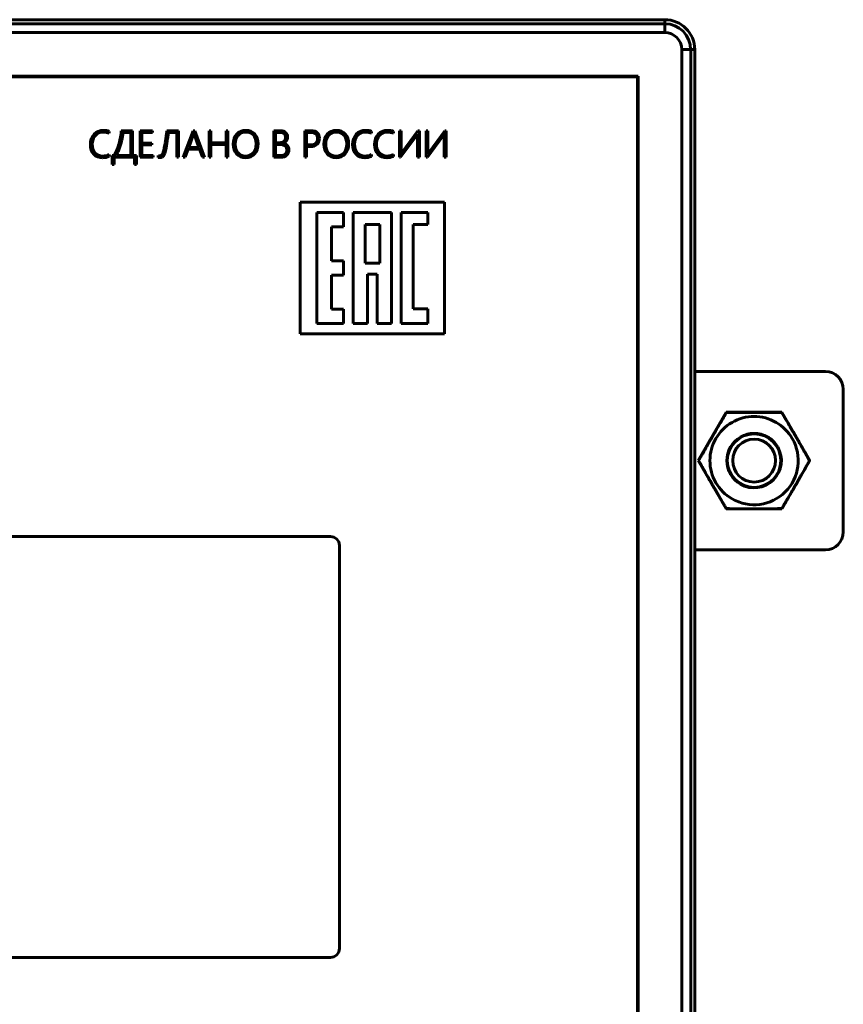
# Model space of a CAD drawing. Header units: millimetres. Extents: x -60 to 67, y -65 to 46.
# Tile 9 of 9: x 20 to 67, y -10 to 46. Entities that reach past the tile are written whole.
import ezdxf

# ---------------------------------------------------------------- set-up
doc = ezdxf.new("R2010")
doc.units = ezdxf.units.MM
doc.linetypes.add('K5LT32769', pattern=[0])
doc.linetypes.add('K5LT_BASIC', pattern=[0])

msp = doc.modelspace()

# ---------------------------------------------------------------- linework, layer by layer
at = {"color": 150, "linetype": 'K5LT32769', "lineweight": 60, "true_color": 0x0080ff}
for p, q in [((56.592, 45.603), (-50.478, 45.603)), ((-50.478, 45.375), (56.592, 45.375)), ((56.592, 45.375), (56.592, 45.603)), ((56.592, 45.375), (56.592, 45.603)), ((56.592, 45.375), (56.592, 44.878)), ((56.592, 44.878), (-50.478, 44.878)), ((57.544, -63.144), (57.544, 43.926)), ((57.544, 43.926), (58.042, 43.926)), ((57.544, 43.926), (58.042, 43.926)), ((57.544, -63.144), (57.544, 43.926)), ((58.269, 43.926), (58.042, 43.926)), ((58.042, 43.926), (58.042, -63.144)), ((58.269, 43.926), (58.042, 43.926)), ((58.042, 43.926), (58.042, -63.144)), ((58.269, -63.144), (58.269, 43.926)), ((55.098, 42.432), (-48.984, 42.432)), ((55.098, -61.65), (55.098, 42.432)), ((65.596, 25.878), (58.269, 25.878)), ((66.596, 24.878), (66.596, 16.878)), ((58.468, 20.878), (60.032, 23.587)), ((60.032, 23.587), (63.16, 23.587)), ((63.16, 23.587), (64.724, 20.878)), ((60.032, 18.17), (58.468, 20.878)), ((64.724, 20.878), (63.16, 18.17)), ((63.16, 18.17), (60.032, 18.17)), ((65.596, 15.878), (58.269, 15.878))]:
    msp.add_line(p, q, dxfattribs=at)
at = {"color": 150, "linetype": 'K5LT_BASIC', "lineweight": 60, "true_color": 0x0080ff}
for p, q in [((55.057, 42.391), (-48.943, 42.391)), ((55.057, -61.609), (55.057, 42.391)), ((25.459, 39.232), (25.459, 39.341)), ((26.767, 39.37), (26.128, 39.37)), ((26.665, 39.277), (26.223, 39.277)), ((26.665, 37.982), (26.665, 39.277)), ((26.767, 37.982), (26.767, 39.37)), ((27.877, 39.37), (27.185, 39.37)), ((27.185, 39.37), (27.185, 37.888)), ((27.287, 38.682), (27.287, 39.277)), ((27.287, 39.277), (27.877, 39.277)), ((27.877, 39.277), (27.877, 39.37)), ((29.342, 39.37), (28.686, 39.37)), ((28.77, 39.275), (29.24, 39.275)), ((29.24, 39.275), (29.24, 37.888)), ((29.342, 37.888), (29.342, 39.37)), ((30.153, 39.37), (29.594, 37.888)), ((30.25, 39.37), (30.153, 39.37)), ((30.199, 39.241), (30.195, 39.241)), ((30.802, 37.888), (30.25, 39.37)), ((31.054, 39.37), (31.054, 37.888)), ((31.156, 39.37), (31.054, 39.37)), ((31.156, 38.693), (31.156, 39.37)), ((32.004, 39.37), (32.004, 38.693)), ((32.106, 39.37), (32.004, 39.37)), ((32.106, 37.888), (32.106, 39.37)), ((34.678, 39.37), (34.678, 37.888)), ((35.067, 39.37), (34.678, 39.37)), ((35.027, 39.277), (34.779, 39.277)), ((34.779, 39.277), (34.779, 38.703)), ((36.767, 39.37), (36.409, 39.37)), ((36.409, 39.37), (36.409, 37.888)), ((36.511, 39.277), (36.511, 38.576)), ((36.748, 39.277), (36.511, 39.277)), ((40.156, 39.232), (40.156, 39.341)), ((41.384, 39.232), (41.384, 39.341)), ((41.816, 39.37), (41.715, 39.37)), ((41.715, 39.37), (41.715, 37.888)), ((41.816, 38.212), (41.816, 39.37)), ((42.757, 39.37), (41.88, 38.183)), ((42.835, 39.37), (42.757, 39.37)), ((42.835, 37.888), (42.835, 39.37)), ((43.216, 39.37), (43.216, 37.888)), ((43.317, 39.37), (43.216, 39.37)), ((43.317, 38.212), (43.317, 39.37)), ((44.257, 39.37), (43.38, 38.183)), ((44.335, 39.37), (44.257, 39.37)), ((44.335, 37.888), (44.335, 39.37)), ((27.835, 38.682), (27.287, 38.682)), ((27.835, 38.589), (27.835, 38.682)), ((30.161, 39.13), (29.912, 38.443)), ((30.483, 38.443), (30.233, 39.128)), ((32.004, 38.693), (31.156, 38.693)), ((34.779, 38.703), (34.987, 38.703)), ((35.188, 38.666), (35.188, 38.67)), ((41.786, 37.888), (42.67, 39.086)), ((42.731, 39.179), (42.735, 39.179)), ((42.733, 39.114), (42.733, 37.888)), ((43.287, 37.888), (44.171, 39.086)), ((44.232, 39.179), (44.236, 39.179)), ((44.234, 39.114), (44.234, 37.888)), ((27.287, 37.982), (27.287, 38.589)), ((27.287, 38.589), (27.835, 38.589)), ((29.706, 37.888), (29.876, 38.35)), ((29.876, 38.35), (30.518, 38.35)), ((29.912, 38.443), (30.483, 38.443)), ((30.518, 38.35), (30.688, 37.888)), ((31.156, 37.888), (31.156, 38.6)), ((31.156, 38.6), (32.004, 38.6)), ((32.004, 38.6), (32.004, 37.888)), ((34.998, 38.61), (34.779, 38.61)), ((34.779, 38.61), (34.779, 37.982)), ((36.511, 38.576), (36.722, 38.576)), ((36.511, 38.483), (36.724, 38.483)), ((36.511, 37.888), (36.511, 38.483)), ((25.459, 37.937), (25.459, 38.036)), ((25.62, 37.982), (25.62, 37.491)), ((25.74, 37.982), (25.62, 37.982)), ((25.723, 37.888), (26.875, 37.888)), ((25.723, 37.491), (25.723, 37.888)), ((25.853, 37.982), (26.665, 37.982)), ((26.974, 37.982), (26.767, 37.982)), ((26.875, 37.888), (26.875, 37.491)), ((26.974, 37.491), (26.974, 37.982)), ((27.185, 37.888), (27.911, 37.888)), ((27.911, 37.982), (27.287, 37.982)), ((27.911, 37.888), (27.911, 37.982)), ((28.195, 37.988), (28.195, 37.884)), ((29.24, 37.888), (29.342, 37.888)), ((29.594, 37.888), (29.706, 37.888)), ((30.688, 37.888), (30.802, 37.888)), ((31.054, 37.888), (31.156, 37.888)), ((32.004, 37.888), (32.106, 37.888)), ((34.678, 37.888), (35.076, 37.888)), ((34.779, 37.982), (35.055, 37.982)), ((36.409, 37.888), (36.511, 37.888)), ((40.156, 37.937), (40.156, 38.036)), ((41.384, 37.937), (41.384, 38.036)), ((41.715, 37.888), (41.786, 37.888)), ((41.816, 38.088), (41.812, 38.088)), ((42.733, 37.888), (42.835, 37.888)), ((43.216, 37.888), (43.287, 37.888)), ((43.317, 38.088), (43.313, 38.088)), ((44.234, 37.888), (44.335, 37.888)), ((25.62, 37.491), (25.723, 37.491)), ((26.875, 37.491), (26.974, 37.491)), ((36.162, 35.376), (36.162, 27.984)), ((44.245, 35.376), (36.162, 35.376)), ((44.245, 27.984), (44.245, 35.376)), ((37.099, 34.785), (37.099, 28.575)), ((38.582, 34.785), (37.099, 34.785)), ((38.582, 33.981), (38.582, 34.785)), ((39.125, 34.785), (39.125, 28.575)), ((41.282, 34.785), (39.125, 34.785)), ((41.282, 28.575), (41.282, 34.785)), ((43.309, 34.785), (41.825, 34.785)), ((41.825, 34.785), (41.825, 28.575)), ((43.309, 34.119), (43.309, 34.785)), ((37.903, 33.981), (38.582, 33.981)), ((37.903, 32.082), (37.903, 33.981)), ((40.616, 34.119), (39.791, 34.119)), ((39.791, 34.119), (39.791, 31.945)), ((40.616, 31.945), (40.616, 34.119)), ((42.492, 34.119), (43.309, 34.119)), ((42.492, 29.38), (42.492, 34.119)), ((38.582, 32.082), (37.903, 32.082)), ((38.582, 31.278), (38.582, 32.082)), ((39.791, 31.945), (40.616, 31.945)), ((37.903, 29.379), (37.903, 31.278)), ((37.903, 31.278), (38.582, 31.278)), ((39.929, 31.327), (40.478, 31.327)), ((39.929, 28.575), (39.929, 31.327)), ((40.478, 31.327), (40.478, 28.575)), ((38.582, 29.379), (37.903, 29.379)), ((38.582, 28.575), (38.582, 29.379)), ((43.309, 29.38), (42.492, 29.38)), ((43.309, 28.575), (43.309, 29.38)), ((37.099, 28.575), (38.582, 28.575)), ((39.125, 28.575), (39.929, 28.575)), ((40.478, 28.575), (41.282, 28.575)), ((41.825, 28.575), (43.309, 28.575)), ((36.162, 27.984), (44.245, 27.984)), ((58.487, 20.878), (58.468, 20.878)), ((37.857, 16.621), (-30.743, 16.621)), ((38.357, -6.479), (38.357, 16.121)), ((-30.743, -6.979), (37.857, -6.979))]:
    msp.add_line(p, q, dxfattribs=at)
at = {"color": 150, "linetype": 'K5LT32769', "lineweight": 60, "true_color": 0x0080ff}
for radius in [1.5, 1.2, 1.2]:
    msp.add_circle((61.596, 20.878), radius, dxfattribs=at)
for centre, radius, start, end in [((56.592, 43.926), 1.677, 0, 90), ((56.592, 43.926), 1.449, 0, 90), ((56.592, 43.926), 1.449, 0, 90), ((56.592, 43.926), 0.952, 0, 90), ((56.592, 43.926), 0.952, 0, 90), ((65.596, 24.878), 1, 0, 90), ((61.596, 20.878), 2.475, 60, 120), ((61.596, 20.878), 2.475, 60, 120), ((61.596, 20.878), 2.475, 120, 240), ((61.596, 20.878), 2.475, 120, 240), ((61.596, 20.878), 2.475, 30, 60), ((61.596, 20.878), 2.475, 30, 60), ((61.596, 20.878), 1.529, 120, 240), ((61.596, 20.878), 2.475, 240, 30), ((61.596, 20.878), 2.475, 240, 30), ((61.596, 20.878), 1.529, 60, 120), ((61.596, 20.878), 1.529, 30, 60), ((61.596, 20.878), 1.529, 240, 30), ((65.596, 16.878), 1, 270, 0)]:
    msp.add_arc(centre, radius, start, end, dxfattribs=at)
at = {"color": 150, "linetype": 'K5LT_BASIC', "lineweight": 60, "true_color": 0x0080ff}
for centre, start, end in [((37.857, 16.121), 0, 90), ((37.857, -6.479), 270, 0)]:
    msp.add_arc(centre, 0.5, start, end, dxfattribs=at)
for points in [[(25.132, 39.396), (24.918, 39.396), (24.742, 39.323), (24.604, 39.178)], [(24.676, 39.113), (24.793, 39.239), (24.944, 39.302), (25.13, 39.302)], [(25.13, 39.302), (25.245, 39.302), (25.354, 39.279), (25.459, 39.232)], [(25.459, 39.341), (25.354, 39.377), (25.245, 39.396), (25.132, 39.396)], [(26.128, 39.37), (26.126, 39.26), (26.114, 39.144), (26.092, 39.023)], [(26.223, 39.277), (26.221, 39.219), (26.215, 39.156), (26.204, 39.088)], [(28.686, 39.37), (28.678, 39.303), (28.668, 39.234), (28.659, 39.164)], [(28.732, 38.991), (28.746, 39.088), (28.759, 39.183), (28.77, 39.275)], [(30.195, 39.241), (30.183, 39.196), (30.172, 39.158), (30.161, 39.13)], [(30.215, 39.189), (30.21, 39.206), (30.205, 39.224), (30.199, 39.241)], [(33.124, 39.396), (32.903, 39.396), (32.728, 39.324), (32.6, 39.182)], [(33.106, 39.302), (32.934, 39.302), (32.792, 39.24), (32.681, 39.115)], [(33.532, 39.126), (33.428, 39.243), (33.286, 39.302), (33.106, 39.302)], [(33.609, 39.191), (33.485, 39.327), (33.324, 39.396), (33.124, 39.396)], [(35.342, 39.01), (35.342, 39.188), (35.237, 39.277), (35.027, 39.277)], [(35.345, 39.276), (35.276, 39.339), (35.184, 39.37), (35.067, 39.37)], [(35.448, 39.028), (35.448, 39.131), (35.414, 39.214), (35.345, 39.276)], [(37.131, 38.943), (37.131, 39.166), (37.003, 39.277), (36.748, 39.277)], [(37.116, 39.264), (37.036, 39.335), (36.919, 39.37), (36.767, 39.37)], [(37.237, 38.955), (37.237, 39.091), (37.197, 39.194), (37.116, 39.264)], [(38.198, 39.396), (37.977, 39.396), (37.802, 39.324), (37.674, 39.182)], [(38.18, 39.302), (38.008, 39.302), (37.866, 39.24), (37.755, 39.115)], [(38.607, 39.126), (38.502, 39.243), (38.36, 39.302), (38.18, 39.302)], [(38.683, 39.191), (38.56, 39.327), (38.398, 39.396), (38.198, 39.396)], [(39.83, 39.396), (39.616, 39.396), (39.44, 39.323), (39.302, 39.178)], [(39.374, 39.113), (39.491, 39.239), (39.642, 39.302), (39.828, 39.302)], [(39.828, 39.302), (39.943, 39.302), (40.052, 39.279), (40.156, 39.232)], [(40.156, 39.341), (40.052, 39.377), (39.943, 39.396), (39.83, 39.396)], [(41.058, 39.396), (40.844, 39.396), (40.668, 39.323), (40.53, 39.178)], [(40.602, 39.113), (40.719, 39.239), (40.87, 39.302), (41.056, 39.302)], [(41.056, 39.302), (41.171, 39.302), (41.28, 39.279), (41.384, 39.232)], [(41.384, 39.341), (41.28, 39.377), (41.171, 39.396), (41.058, 39.396)], [(24.604, 39.178), (24.465, 39.033), (24.396, 38.84), (24.396, 38.6)], [(24.502, 38.61), (24.502, 38.819), (24.56, 38.987), (24.676, 39.113)], [(26.007, 38.659), (25.972, 38.538), (25.932, 38.42), (25.886, 38.304)], [(26.092, 39.023), (26.071, 38.902), (26.042, 38.781), (26.007, 38.659)], [(26.164, 38.875), (26.148, 38.801), (26.128, 38.726), (26.107, 38.648)], [(26.204, 39.088), (26.194, 39.021), (26.181, 38.949), (26.164, 38.875)], [(28.599, 38.762), (28.589, 38.698), (28.579, 38.638), (28.569, 38.582)], [(28.629, 38.959), (28.619, 38.891), (28.609, 38.826), (28.599, 38.762)], [(28.659, 39.164), (28.649, 39.095), (28.639, 39.027), (28.629, 38.959)], [(28.648, 38.454), (28.661, 38.532), (28.675, 38.616), (28.69, 38.707)], [(28.69, 38.707), (28.704, 38.798), (28.718, 38.892), (28.732, 38.991)], [(30.233, 39.128), (30.226, 39.149), (30.22, 39.169), (30.215, 39.189)], [(32.6, 39.182), (32.472, 39.04), (32.408, 38.85), (32.408, 38.614)], [(32.681, 39.115), (32.57, 38.991), (32.514, 38.827), (32.514, 38.625)], [(33.689, 38.636), (33.689, 38.845), (33.637, 39.009), (33.532, 39.126)], [(33.605, 38.074), (33.731, 38.214), (33.795, 38.407), (33.795, 38.653)], [(33.795, 38.653), (33.795, 38.874), (33.733, 39.054), (33.609, 39.191)], [(34.987, 38.703), (35.094, 38.703), (35.18, 38.731), (35.245, 38.786)], [(35.188, 38.67), (35.27, 38.696), (35.334, 38.741), (35.38, 38.804)], [(35.431, 38.556), (35.372, 38.62), (35.291, 38.656), (35.188, 38.666)], [(35.245, 38.786), (35.31, 38.841), (35.342, 38.916), (35.342, 39.01)], [(35.38, 38.804), (35.425, 38.867), (35.448, 38.942), (35.448, 39.028)], [(36.722, 38.576), (36.856, 38.576), (36.957, 38.608), (37.027, 38.672)], [(37.027, 38.672), (37.096, 38.736), (37.131, 38.826), (37.131, 38.943)], [(37.102, 38.616), (37.192, 38.704), (37.237, 38.817), (37.237, 38.955)], [(37.674, 39.182), (37.546, 39.04), (37.483, 38.85), (37.483, 38.614)], [(37.755, 39.115), (37.644, 38.991), (37.588, 38.827), (37.588, 38.625)], [(38.763, 38.636), (38.763, 38.845), (38.711, 39.009), (38.607, 39.126)], [(38.679, 38.074), (38.805, 38.214), (38.869, 38.407), (38.869, 38.653)], [(38.869, 38.653), (38.869, 38.874), (38.807, 39.054), (38.683, 39.191)], [(39.302, 39.178), (39.163, 39.033), (39.094, 38.84), (39.094, 38.6)], [(39.2, 38.61), (39.2, 38.819), (39.258, 38.987), (39.374, 39.113)], [(40.53, 39.178), (40.391, 39.033), (40.322, 38.84), (40.322, 38.6)], [(40.428, 38.61), (40.428, 38.819), (40.486, 38.987), (40.602, 39.113)], [(42.67, 39.086), (42.673, 39.091), (42.678, 39.098), (42.684, 39.107)], [(42.684, 39.107), (42.69, 39.115), (42.696, 39.123), (42.702, 39.132)], [(42.702, 39.132), (42.707, 39.14), (42.713, 39.149), (42.718, 39.158)], [(42.718, 39.158), (42.723, 39.166), (42.727, 39.174), (42.731, 39.179)], [(42.734, 39.149), (42.733, 39.137), (42.733, 39.126), (42.733, 39.114)], [(42.735, 39.179), (42.734, 39.17), (42.734, 39.16), (42.734, 39.149)], [(44.171, 39.086), (44.174, 39.091), (44.179, 39.098), (44.185, 39.107)], [(44.185, 39.107), (44.19, 39.115), (44.196, 39.123), (44.202, 39.132)], [(44.202, 39.132), (44.208, 39.14), (44.214, 39.149), (44.219, 39.158)], [(44.219, 39.158), (44.224, 39.166), (44.228, 39.174), (44.232, 39.179)], [(44.236, 39.179), (44.235, 39.17), (44.235, 39.16), (44.234, 39.149)], [(44.234, 39.149), (44.234, 39.137), (44.234, 39.126), (44.234, 39.114)], [(24.396, 38.6), (24.396, 38.381), (24.46, 38.203), (24.588, 38.067)], [(24.669, 38.132), (24.558, 38.248), (24.502, 38.408), (24.502, 38.61)], [(25.092, 37.956), (24.921, 37.956), (24.78, 38.015), (24.669, 38.132)], [(25.886, 38.304), (25.84, 38.188), (25.791, 38.081), (25.74, 37.982)], [(25.948, 38.191), (25.917, 38.117), (25.885, 38.048), (25.853, 37.982)], [(28.479, 38.167), (28.466, 38.124), (28.45, 38.088), (28.433, 38.059)], [(28.517, 38.31), (28.505, 38.257), (28.493, 38.209), (28.479, 38.167)], [(28.541, 38.429), (28.533, 38.383), (28.525, 38.343), (28.517, 38.31)], [(28.569, 38.582), (28.559, 38.526), (28.55, 38.475), (28.541, 38.429)], [(28.569, 38.109), (28.585, 38.156), (28.6, 38.207), (28.611, 38.26)], [(28.611, 38.26), (28.622, 38.311), (28.635, 38.376), (28.648, 38.454)], [(32.408, 38.614), (32.408, 38.392), (32.47, 38.211), (32.595, 38.072)], [(32.514, 38.625), (32.514, 38.421), (32.567, 38.259), (32.672, 38.138)], [(32.672, 38.138), (32.778, 38.017), (32.918, 37.956), (33.094, 37.956)], [(35.414, 38.303), (35.414, 38.508), (35.275, 38.61), (34.998, 38.61)], [(35.322, 38.065), (35.384, 38.121), (35.414, 38.2), (35.414, 38.303)], [(35.399, 38.007), (35.48, 38.086), (35.52, 38.188), (35.52, 38.312)], [(35.52, 38.312), (35.52, 38.411), (35.491, 38.492), (35.431, 38.556)], [(36.724, 38.483), (36.886, 38.483), (37.012, 38.527), (37.102, 38.616)], [(37.483, 38.614), (37.483, 38.392), (37.545, 38.211), (37.669, 38.072)], [(37.588, 38.625), (37.588, 38.421), (37.641, 38.259), (37.746, 38.138)], [(37.746, 38.138), (37.852, 38.017), (37.992, 37.956), (38.168, 37.956)], [(39.094, 38.6), (39.094, 38.381), (39.158, 38.203), (39.286, 38.067)], [(39.366, 38.132), (39.255, 38.248), (39.2, 38.408), (39.2, 38.61)], [(39.789, 37.956), (39.619, 37.956), (39.478, 38.015), (39.366, 38.132)], [(40.322, 38.6), (40.322, 38.381), (40.386, 38.203), (40.514, 38.067)], [(40.594, 38.132), (40.483, 38.248), (40.428, 38.408), (40.428, 38.61)], [(41.017, 37.956), (40.847, 37.956), (40.706, 38.015), (40.594, 38.132)], [(41.812, 38.088), (41.814, 38.106), (41.815, 38.128), (41.815, 38.151)], [(41.815, 38.151), (41.816, 38.175), (41.816, 38.195), (41.816, 38.212)], [(41.846, 38.134), (41.834, 38.116), (41.824, 38.1), (41.816, 38.088)], [(41.88, 38.183), (41.87, 38.169), (41.859, 38.153), (41.846, 38.134)], [(43.313, 38.088), (43.314, 38.106), (43.315, 38.128), (43.316, 38.151)], [(43.316, 38.151), (43.317, 38.175), (43.317, 38.195), (43.317, 38.212)], [(43.347, 38.134), (43.335, 38.116), (43.325, 38.1), (43.317, 38.088)], [(43.38, 38.183), (43.371, 38.169), (43.359, 38.153), (43.347, 38.134)], [(24.588, 38.067), (24.716, 37.931), (24.881, 37.863), (25.083, 37.863)], [(25.083, 37.863), (25.214, 37.863), (25.339, 37.888), (25.459, 37.937)], [(25.459, 38.036), (25.35, 37.983), (25.228, 37.956), (25.092, 37.956)], [(28.29, 37.967), (28.254, 37.967), (28.222, 37.974), (28.195, 37.988)], [(28.371, 37.99), (28.348, 37.975), (28.321, 37.967), (28.29, 37.967)], [(28.294, 37.869), (28.341, 37.869), (28.383, 37.88), (28.417, 37.9)], [(28.433, 38.059), (28.415, 38.029), (28.395, 38.006), (28.371, 37.99)], [(32.595, 38.072), (32.719, 37.933), (32.886, 37.863), (33.096, 37.863)], [(33.096, 37.863), (33.308, 37.863), (33.478, 37.933), (33.605, 38.074)], [(35.055, 37.982), (35.171, 37.982), (35.26, 38.009), (35.322, 38.065)], [(35.076, 37.888), (35.211, 37.888), (35.319, 37.928), (35.399, 38.007)], [(37.669, 38.072), (37.794, 37.933), (37.961, 37.863), (38.17, 37.863)], [(38.17, 37.863), (38.382, 37.863), (38.552, 37.933), (38.679, 38.074)], [(39.286, 38.067), (39.413, 37.931), (39.578, 37.863), (39.781, 37.863)], [(39.781, 37.863), (39.911, 37.863), (40.036, 37.888), (40.156, 37.937)], [(40.156, 38.036), (40.048, 37.983), (39.926, 37.956), (39.789, 37.956)], [(40.514, 38.067), (40.641, 37.931), (40.806, 37.863), (41.009, 37.863)], [(41.009, 37.863), (41.139, 37.863), (41.264, 37.888), (41.384, 37.937)], [(41.384, 38.036), (41.276, 37.983), (41.154, 37.956), (41.017, 37.956)]]:
    msp.add_open_spline(points, degree=3, dxfattribs=at)
for points in [[(26.107, 38.648), (26.085, 38.57), (26.06, 38.493), (26.007, 38.339), (25.978, 38.265), (25.948, 38.191)], [(28.417, 37.9), (28.452, 37.921), (28.482, 37.949), (28.532, 38.02), (28.552, 38.062), (28.569, 38.109)], [(33.094, 37.956), (33.277, 37.956), (33.422, 38.016), (33.636, 38.255), (33.689, 38.422), (33.689, 38.636)], [(38.168, 37.956), (38.351, 37.956), (38.496, 38.016), (38.71, 38.255), (38.763, 38.422), (38.763, 38.636)], [(28.195, 37.884), (28.207, 37.88), (28.221, 37.876), (28.253, 37.871), (28.272, 37.869), (28.294, 37.869)]]:
    msp.add_open_spline(points, degree=3, knots=[0, 0, 0, 0, 1.5, 1.5, 3, 3, 3, 3], dxfattribs=at)
at = {"color": 150, "linetype": 'K5LT32769', "lineweight": 60, "true_color": 0x0080ff}
for points, knots in [([(60.041, 23.571), (60.02, 23.535), (59.984, 23.473), (59.932, 23.384), (59.869, 23.277), (59.805, 23.17), (59.742, 23.062), (59.688, 22.97), (59.628, 22.867), (59.562, 22.754), (59.495, 22.639), (59.437, 22.539), (59.388, 22.455), (59.333, 22.361), (59.279, 22.267), (59.225, 22.174), (59.185, 22.104), (59.144, 22.034), (59.105, 21.965), (59.066, 21.897), (59.028, 21.83), (58.99, 21.763), (58.885, 21.581), (58.775, 21.388), (58.659, 21.183), (58.602, 21.081), (58.544, 20.98), (58.506, 20.912), (58.487, 20.878)], [0, 0, 0, 0, 0.04046, 0.070805, 0.10115, 0.161841, 0.192186, 0.222531, 0.264723, 0.306916, 0.349108, 0.3913, 0.417041, 0.442782, 0.494265, 0.520006, 0.545747, 0.571488, 0.597229, 0.621764, 0.646299, 0.670834, 0.695369, 0.847684, 0.885763, 0.923842, 0.961921, 1, 1, 1, 1]), ([(63.151, 23.571), (63.13, 23.571), (63.089, 23.572), (63.017, 23.572), (62.934, 23.573), (62.81, 23.574), (62.685, 23.575), (62.56, 23.576), (62.454, 23.576), (62.334, 23.577), (62.203, 23.578), (62.092, 23.578), (62.004, 23.579), (61.933, 23.579), (61.857, 23.579), (61.776, 23.579), (61.695, 23.579), (61.614, 23.579), (61.533, 23.579), (61.452, 23.579), (61.371, 23.579), (61.291, 23.579), (61.213, 23.579), (61.136, 23.578), (61.059, 23.578), (60.968, 23.578), (60.864, 23.577), (60.705, 23.576), (60.548, 23.575), (60.391, 23.574), (60.275, 23.573), (60.158, 23.572), (60.08, 23.571), (60.041, 23.571)], [0, 0, 0, 0, 0.02023, 0.04046, 0.070805, 0.10115, 0.161841, 0.192186, 0.222531, 0.264723, 0.306916, 0.349108, 0.370204, 0.3913, 0.417041, 0.442782, 0.468524, 0.494265, 0.520006, 0.545747, 0.571488, 0.597229, 0.621764, 0.646299, 0.670834, 0.695369, 0.733448, 0.771527, 0.847684, 0.885763, 0.923842, 0.961921, 1, 1, 1, 1]), ([(63.935, 22.229), (63.922, 22.251), (63.896, 22.297), (63.856, 22.365), (63.817, 22.433), (63.778, 22.501), (63.738, 22.569), (63.699, 22.636), (63.659, 22.704), (63.554, 22.884), (63.443, 23.074), (63.326, 23.274), (63.267, 23.373), (63.209, 23.472), (63.17, 23.538), (63.151, 23.571)], [0, 0, 0, 0, 0.05, 0.1, 0.15, 0.2, 0.25, 0.3, 0.35, 0.4, 0.7, 0.775, 0.85, 0.925, 1, 1, 1, 1]), ([(64.705, 20.878), (64.702, 20.884), (64.696, 20.895), (64.683, 20.917), (64.66, 20.958), (64.628, 21.016), (64.588, 21.085), (64.536, 21.177), (64.47, 21.293), (64.398, 21.421), (64.341, 21.521), (64.301, 21.591), (64.27, 21.644), (64.24, 21.698), (64.199, 21.769), (64.153, 21.85), (64.1, 21.942), (64.036, 22.054), (63.981, 22.15), (63.942, 22.218), (63.935, 22.229)], [0, 0, 0, 0, 0.011835, 0.024894, 0.051012, 0.103248, 0.155178, 0.207107, 0.310661, 0.414215, 0.492615, 0.531816, 0.571016, 0.610217, 0.649417, 0.727818, 0.789651, 0.851485, 0.975153, 1, 1, 1, 1]), ([(58.487, 20.878), (58.507, 20.843), (58.541, 20.782), (58.59, 20.695), (58.65, 20.591), (58.724, 20.459), (58.806, 20.315), (58.882, 20.183), (58.949, 20.064), (59.006, 19.964), (59.052, 19.885), (59.088, 19.822), (59.126, 19.755), (59.18, 19.661), (59.234, 19.567), (59.288, 19.474), (59.329, 19.404), (59.369, 19.333), (59.409, 19.264), (59.449, 19.197), (59.488, 19.13), (59.526, 19.064), (59.572, 18.985), (59.625, 18.895), (59.705, 18.758), (59.784, 18.623), (59.864, 18.487), (59.923, 18.387), (59.982, 18.286), (60.022, 18.219), (60.041, 18.186)], [0, 0, 0, 0, 0.039173, 0.068553, 0.097932, 0.156691, 0.215451, 0.259359, 0.303267, 0.347175, 0.369129, 0.391083, 0.416828, 0.442573, 0.494063, 0.519807, 0.545552, 0.571297, 0.597042, 0.621627, 0.646212, 0.670798, 0.695383, 0.73346, 0.771537, 0.847691, 0.885769, 0.923846, 0.961923, 1, 1, 1, 1]), ([(63.151, 18.186), (63.172, 18.221), (63.208, 18.283), (63.261, 18.372), (63.323, 18.479), (63.387, 18.587), (63.45, 18.695), (63.504, 18.787), (63.564, 18.89), (63.63, 19.003), (63.697, 19.118), (63.755, 19.217), (63.804, 19.302), (63.859, 19.396), (63.913, 19.489), (63.967, 19.582), (64.007, 19.653), (64.048, 19.723), (64.087, 19.792), (64.126, 19.86), (64.164, 19.926), (64.203, 19.993), (64.307, 20.176), (64.417, 20.369), (64.533, 20.574), (64.59, 20.675), (64.648, 20.777), (64.686, 20.844), (64.705, 20.878)], [0, 0, 0, 0, 0.04046, 0.070805, 0.10115, 0.161841, 0.192186, 0.222531, 0.264723, 0.306916, 0.349108, 0.3913, 0.417041, 0.442782, 0.494265, 0.520006, 0.545747, 0.571488, 0.597229, 0.621764, 0.646299, 0.670834, 0.695369, 0.847684, 0.885763, 0.923842, 0.961921, 1, 1, 1, 1]), ([(60.041, 18.186), (60.093, 18.185), (60.195, 18.184), (60.348, 18.183), (60.502, 18.182), (60.656, 18.181), (60.811, 18.18), (61.016, 18.179), (61.198, 18.178), (61.355, 18.178), (61.436, 18.177), (61.516, 18.177), (61.597, 18.177), (61.677, 18.177), (61.758, 18.177), (61.839, 18.178), (61.919, 18.178), (61.998, 18.178), (62.078, 18.178), (62.157, 18.179), (62.235, 18.179), (62.31, 18.179), (62.384, 18.18), (62.458, 18.18), (62.559, 18.181), (62.687, 18.182), (62.842, 18.183), (62.971, 18.184), (63.073, 18.185), (63.125, 18.185), (63.151, 18.186)], [0, 0, 0, 0, 0.05, 0.1, 0.15, 0.2, 0.249496, 0.298991, 0.397982, 0.423555, 0.449128, 0.4747, 0.500273, 0.525845, 0.551418, 0.576991, 0.602563, 0.627879, 0.653195, 0.678511, 0.703827, 0.727554, 0.751282, 0.775009, 0.798737, 0.849053, 0.899368, 0.949684, 0.974842, 1, 1, 1, 1])]:
    msp.add_open_spline(points, degree=3, knots=knots, dxfattribs=at)

doc.saveas('drawing.dxf')
